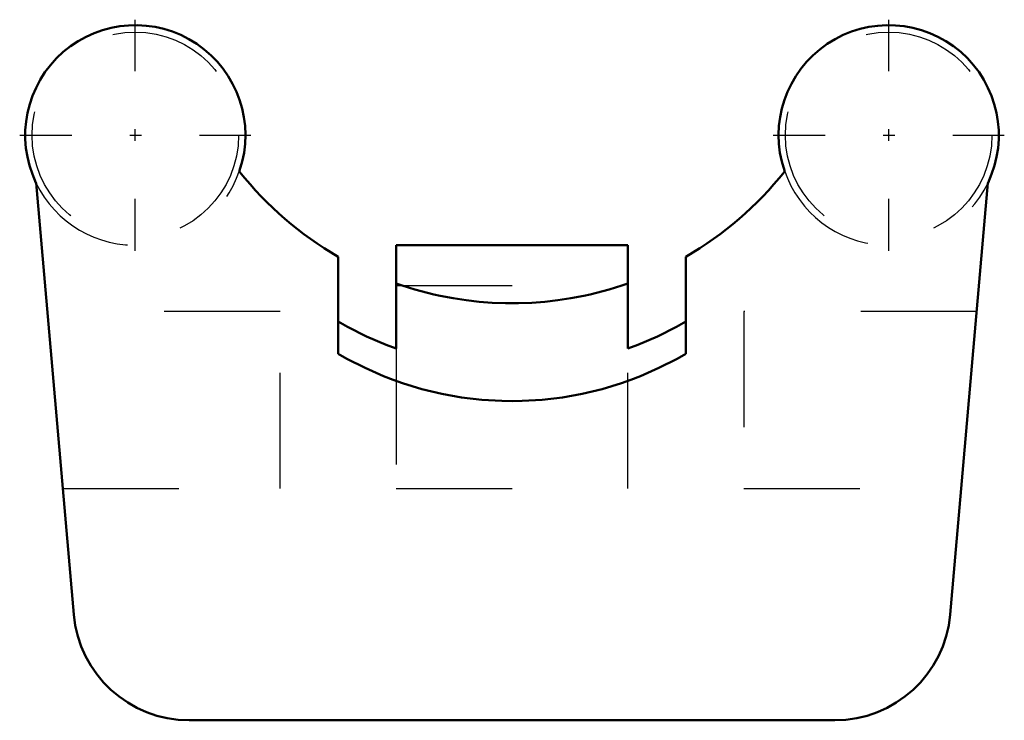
# Model space of a CAD drawing. Header units: millimetres. Extents: x -4.25 to 4.25, y -2 to 4.05.
import ezdxf

# ---------------------------------------------------------------- set-up
doc = ezdxf.new("R2010")
doc.units = ezdxf.units.MM
doc.linetypes.add('Center', pattern=[1.5, 0.45, -0.5, 0.05, -0.5])
doc.linetypes.add('Dashed', pattern=[2, 1, -1])
for name, color, linetype, lineweight in [('AM_0', 7, 'Continuous', 30), ('AM_3', 7, 'Dashed', 5), ('AM_7', 7, 'Center', 5)]:
    doc.layers.add(name, color=color, linetype=linetype, lineweight=lineweight)

msp = doc.modelspace()

# ---------------------------------------------------------------- linework, layer by layer
at = {"layer": 'AM_0', "color": 7, "linetype": 'Continuous', "lineweight": 50}
for p, q in [((-2.35, 2.7459), (-2.35, 2.7352)), ((2.35, 2.7352), (2.35, 2.7459)), ((-3.7808, -1.0872), (-4.1068, 2.6397)), ((4.1068, 2.6397), (3.7808, -1.0872)), ((-1, 2.1), (1, 2.1)), ((-1, 1.2081), (-1, 2.1)), ((1, 2.1), (1, 1.2081)), ((-1.5, 1.1641), (-1.5, 2.0019)), ((1.5, 2.0019), (1.5, 1.1641)), ((2.7846, -2), (-2.7846, -2))]:
    msp.add_line(p, q, dxfattribs=at)
for points in [[(1, 1.7716), (0.9464, 1.7532), (0.8383, 1.7195), (0.7289, 1.6899), (0.6739, 1.6767), (0.6186, 1.6645), (0.5073, 1.6432), (0.3953, 1.6262), (0.2828, 1.6134), (0.1698, 1.6048), (0.0566, 1.6005), (0, 1.6), (-0.0566, 1.6005), (-0.1698, 1.6048), (-0.2828, 1.6134), (-0.3953, 1.6262), (-0.5073, 1.6432), (-0.6186, 1.6645), (-0.6739, 1.6767), (-0.7289, 1.6899), (-0.8383, 1.7195), (-0.9464, 1.7532), (-1, 1.7716)], [(-1.5, 1.4424), (-1.4197, 1.3969), (-1.2553, 1.3136), (-1.0861, 1.2406), (-1, 1.2081)], [(1, 1.2081), (1.0861, 1.2406), (1.2553, 1.3136), (1.4197, 1.3969), (1.5, 1.4424)], [(1.5, 1.1641), (1.4238, 1.1208), (1.2679, 1.0412), (1.1076, 0.9709), (1.0261, 0.9393), (0.9436, 0.9102), (0.7765, 0.8593), (0.6067, 0.8183), (0.4348, 0.7875), (0.2615, 0.7669), (0.0873, 0.7566), (0, 0.7553), (-0.0873, 0.7566), (-0.2615, 0.7669), (-0.4348, 0.7875), (-0.6067, 0.8183), (-0.7765, 0.8593), (-0.9436, 0.9102), (-1.0261, 0.9393), (-1.1076, 0.9709), (-1.2679, 1.0412), (-1.4238, 1.1208), (-1.5, 1.1641)]]:
    msp.add_lwpolyline(points, dxfattribs=at)
for centre, radius, start, end in [((-3.25, 3.05), 0.95, 341.32828, 205.589), ((3.25, 3.05), 0.95, 334.411, 198.67172), ((0, 4.6), 3, 218.43321, 240), ((0, 4.6), 3, 300, 321.56679), ((-2.7846, -1), 1, 185, 270), ((2.7846, -1), 1, 270, 355)]:
    msp.add_arc(centre, radius, start, end, dxfattribs=at)
at = {"layer": 'AM_3', "color": 6, "linetype": 'Dashed', "lineweight": 25}
for p, q in [((-1, 1.7536), (1, 1.7536)), ((-2, 1.5292), (-4.0097, 1.5292)), ((-2, 0), (-2, 1.5292)), ((2, 1.5292), (2, 0)), ((4.0097, 1.5292), (2, 1.5292)), ((-1, 1.2081), (-1, 0)), ((1, 0), (1, 1.2081)), ((-3.8759, 0), (-2, 0)), ((-1, 0), (1, 0)), ((2, 0), (3.8759, 0))]:
    msp.add_line(p, q, dxfattribs=at)
for centre in [(-3.25, 3.05), (3.25, 3.05)]:
    msp.add_circle(centre, 0.8907, dxfattribs=at)
for centre, start, end in [((-3.25, 3.05), 205.589, 341.32828), ((3.25, 3.05), 198.67172, 334.411)]:
    msp.add_arc(centre, 0.95, start, end, dxfattribs=at)
at = {"layer": 'AM_7', "color": 4, "linetype": 'Center', "lineweight": 25}
for p, q in [((-3.25, 2.0525), (-3.25, 4.0475)), ((3.25, 2.0525), (3.25, 4.0475)), ((-4.2475, 3.05), (-2.2525, 3.05)), ((2.2525, 3.05), (4.2475, 3.05))]:
    msp.add_line(p, q, dxfattribs=at)

doc.saveas('drawing.dxf')
